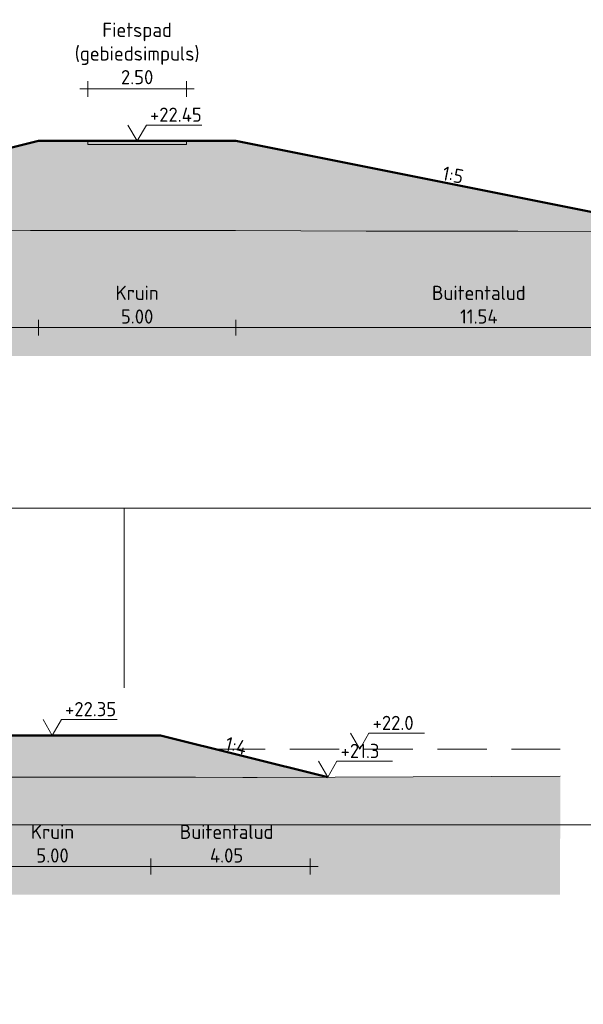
# Model space of a CAD drawing. Header units: metres. Extents: x 161377 to 162521, y 378914 to 379231.
# Tile 57 of 77: x 161845 to 161859, y 379146 to 379171. Entities that reach past the tile are written whole.
import ezdxf

# ---------------------------------------------------------------- set-up
doc = ezdxf.new("R2010")
doc.units = ezdxf.units.M
doc.linetypes.add('DASHED2', pattern=[0.375, 0.25, -0.125])
doc.linetypes.add('HIDDEN', pattern=[9.525, 6.35, -3.175])
for name, color, linetype, lineweight in [('B-WE-GR-MAAIVELD-GD', 253, 'Continuous', 18), ('N-XX-GW-WATERGANG-GD', 90, 'Continuous', 50), ('profiel', 7, 'Continuous', 13), ('X-XX-AL-HULPLIJN-G', 7, 'Continuous', 18), ('X-XX-AL-M', 7, 'Continuous', 18), ('X-XX-AL-NAP-M', 7, 'Continuous', 18)]:
    doc.layers.add(name, color=color, linetype=linetype, lineweight=lineweight)
doc.layers.add('N-WE-GW-GROND-A', color=7, linetype='Continuous', lineweight=35, true_color=0xffdf7f)
doc.layers.add('waterspiegel', color=7, linetype='Continuous', lineweight=13, true_color=0x0544ff)
doc.styles.add('RH-NLCS-A', font='NLCS-ISO.ttf')
doc.dimstyles.new('RH-NLCS-IT-A$0', dxfattribs={"dimscale": 0, "dimtxt": 2.5, "dimasz": 2.5, "dimexe": 1, "dimexo": 5, "dimgap": 0.5, "dimtad": 1, "dimzin": 1, "dimdsep": 46, "dimtxsty": 'RH-NLCS-A', "dimcen": 2.5, "dimdle": 1, "dimclrd": 256, "dimclre": 8, "dimclrt": 256, "dimadec": 0, "dimazin": 0, "dimtfac": 1, "dimtmove": 0, "dimatfit": 3, "dimfxl": 1, "dimfxlon": 1, "dimlwd": -1, "dimlwe": 13, "dimarcsym": 1})

# ---------------------------------------------------------------- blocks, each defined once
blk = doc.blocks.new('Peilmaat')
blk.add_lwpolyline([(-0.162, 0.28), (0, 0), (0.162, 0.28), (1.142, 0.28)])
at = {"style": 'RH-NLCS-A'}
blk.add_attdef('NAP', (0.227, 0.337), '', height=0.25, dxfattribs=at)
blk = doc.blocks.new('*D15')
at = {"layer": 'Defpoints', "color": 0, "transparency": 16777216}
for p in [(161845.213, 379168.014), (161836.28, 379165.779), (161845.213, 379163.282)]:
    blk.add_point(p, dxfattribs=at)
at = {"layer": 'X-XX-AL-M', "transparency": 16777216}
blk.add_line((161836.08, 379163.282), (161845.413, 379163.282), dxfattribs=at)
at = {"layer": 'X-XX-AL-M', "color": 8, "linetype": 'HIDDEN', "lineweight": 13, "transparency": 16777216}
for p, q in [((161836.28, 379163.482), (161836.28, 379163.082)), ((161845.213, 379163.482), (161845.213, 379163.082))]:
    blk.add_line(p, q, dxfattribs=at)
at = {"layer": 'X-XX-AL-M', "transparency": 16777216, "insert": (161840.746, 379163.862), "char_height": 0.36, "attachment_point": 5, "style": 'RH-NLCS-A'}
blk.add_mtext('Binnentalud  \\P8.93', dxfattribs=at)
blk = doc.blocks.new('_None')
blk = doc.blocks.new('*D16')
at = {"layer": 'Defpoints', "color": 0, "transparency": 16777216}
for p in [(161845.213, 379168.014), (161850.213, 379168.014), (161850.213, 379163.282)]:
    blk.add_point(p, dxfattribs=at)
at = {"layer": 'X-XX-AL-M', "transparency": 16777216}
blk.add_line((161845.013, 379163.282), (161850.413, 379163.282), dxfattribs=at)
at = {"layer": 'X-XX-AL-M', "color": 8, "linetype": 'HIDDEN', "lineweight": 13, "transparency": 16777216}
for p, q in [((161845.213, 379163.482), (161845.213, 379163.082)), ((161850.213, 379163.482), (161850.213, 379163.082))]:
    blk.add_line(p, q, dxfattribs=at)
at = {"layer": 'X-XX-AL-M', "transparency": 16777216, "insert": (161847.713, 379163.862), "char_height": 0.36, "attachment_point": 5, "style": 'RH-NLCS-A'}
blk.add_mtext('Kruin\\P5.00', dxfattribs=at)
blk = doc.blocks.new('*D17')
at = {"layer": 'Defpoints', "color": 0, "transparency": 16777216}
for p in [(161850.213, 379168.014), (161861.755, 379165.706), (161861.755, 379163.282)]:
    blk.add_point(p, dxfattribs=at)
at = {"layer": 'X-XX-AL-M', "transparency": 16777216}
blk.add_line((161850.013, 379163.282), (161861.955, 379163.282), dxfattribs=at)
at = {"layer": 'X-XX-AL-M', "color": 8, "linetype": 'HIDDEN', "lineweight": 13, "transparency": 16777216}
for p, q in [((161850.213, 379163.482), (161850.213, 379163.082)), ((161861.755, 379163.482), (161861.755, 379163.082))]:
    blk.add_line(p, q, dxfattribs=at)
at = {"layer": 'X-XX-AL-M', "transparency": 16777216, "insert": (161856.379, 379163.862), "char_height": 0.36, "attachment_point": 5, "style": 'RH-NLCS-A'}
blk.add_mtext('Buitentalud  \\P11.54', dxfattribs=at)
blk = doc.blocks.new('*D23')
at = {"layer": 'Defpoints', "color": 0, "transparency": 16777216}
for p in [(161843.059, 379152.892), (161848.059, 379152.892), (161848.059, 379149.617)]:
    blk.add_point(p, dxfattribs=at)
at = {"layer": 'X-XX-AL-M', "color": 8, "linetype": 'HIDDEN', "lineweight": 13, "transparency": 16777216}
for p, q in [((161843.059, 379149.817), (161843.059, 379149.417)), ((161848.059, 379149.817), (161848.059, 379149.417))]:
    blk.add_line(p, q, dxfattribs=at)
at = {"layer": 'X-XX-AL-M', "transparency": 16777216}
blk.add_line((161842.859, 379149.617), (161848.259, 379149.617), dxfattribs=at)
at = {"layer": 'X-XX-AL-M', "transparency": 16777216, "insert": (161845.567, 379150.197), "char_height": 0.36, "attachment_point": 5, "style": 'RH-NLCS-A'}
blk.add_mtext('Kruin\\P5.00', dxfattribs=at)
blk = doc.blocks.new('*D24')
at = {"layer": 'Defpoints', "color": 0, "transparency": 16777216}
for p in [(161848.059, 379152.892), (161852.105, 379151.88), (161852.105, 379149.617)]:
    blk.add_point(p, dxfattribs=at)
at = {"layer": 'X-XX-AL-M', "color": 8, "linetype": 'HIDDEN', "lineweight": 13, "transparency": 16777216}
for p, q in [((161848.059, 379149.817), (161848.059, 379149.417)), ((161852.105, 379149.817), (161852.105, 379149.417))]:
    blk.add_line(p, q, dxfattribs=at)
at = {"layer": 'X-XX-AL-M', "transparency": 16777216}
blk.add_line((161847.859, 379149.617), (161852.305, 379149.617), dxfattribs=at)
at = {"layer": 'X-XX-AL-M', "transparency": 16777216, "insert": (161849.982, 379150.197), "char_height": 0.36, "attachment_point": 5, "style": 'RH-NLCS-A'}
blk.add_mtext('Buitentalud  \\P4.05', dxfattribs=at)
blk = doc.blocks.new('*D69')
at = {"layer": 'Defpoints', "color": 0, "transparency": 16777216}
for p in [(161848.963, 379169.333), (161846.463, 379167.984), (161848.963, 379167.984)]:
    blk.add_point(p, dxfattribs=at)
at = {"layer": 'X-XX-AL-M', "color": 8, "linetype": 'HIDDEN', "lineweight": 13, "transparency": 16777216}
for p, q in [((161846.463, 379169.133), (161846.463, 379169.533)), ((161848.963, 379169.133), (161848.963, 379169.533))]:
    blk.add_line(p, q, dxfattribs=at)
at = {"layer": 'X-XX-AL-M', "transparency": 16777216}
blk.add_line((161846.263, 379169.333), (161849.163, 379169.333), dxfattribs=at)
at = {"layer": 'X-XX-AL-M', "transparency": 16777216, "insert": (161847.713, 379170.231), "char_height": 0.36, "attachment_point": 5, "style": 'RH-NLCS-A'}
blk.add_mtext('Fietspad\\P(gebiedsimpuls)\\P2.50', dxfattribs=at)

msp = doc.modelspace()

# ---------------------------------------------------------------- hatches: boundary and pattern name
at = {"layer": 'N-WE-GW-GROND-A', "transparency": 33554508}
h = msp.add_hatch(color=256, dxfattribs=at)
h.dxf.hatch_style = 1
h.paths.add_polyline_path([(161869.78, 379165.662), (161864.529, 379165.691), (161863.743, 379165.698), (161863.005, 379165.206), (161862.505, 379165.206), (161861.755, 379165.706), (161850.213, 379168.014), (161845.213, 379168.014), (161836.272, 379165.779), (161835.888, 379165.783), (161835.451, 379165.782), (161832.308, 379165.785), (161832.111, 379165.781), (161829.274, 379165.721), (161828.728, 379165.712), (161827.976, 379165.752), (161827.21, 379165.788), (161827.21, 379162.564), (161869.78, 379162.564)])
h = msp.add_hatch(color=256, dxfattribs=at)
h.dxf.hatch_style = 1
h.paths.add_polyline_path([(161858.444, 379151.905), (161856.694, 379151.899), (161852.548, 379151.882), (161848.309, 379152.942), (161843.309, 379152.942), (161838.748, 379152.03), (161837.848, 379151.43), (161837.348, 379151.43), (161836.308, 379152.123), (161834.8, 379152.163), (161834.796, 379151.983), (161833.085, 379152.023), (161831.354, 379151.983), (161831.35, 379152.163), (161828.71, 379152.011), (161828.21, 379151.539), (161827.71, 379151.539), (161827.21, 379152.017), (161827.21, 379148.899), (161858.441, 379148.899)])

# ---------------------------------------------------------------- linework, layer by layer
at = {"layer": 'B-WE-GR-MAAIVELD-GD', "flags": 128}
for points in [[(161827.21, 379165.788), (161827.976, 379165.752), (161828.728, 379165.712), (161829.274, 379165.721), (161832.111, 379165.781), (161832.308, 379165.785), (161835.451, 379165.782), (161835.888, 379165.783), (161836.491, 379165.777), (161839.022, 379165.757), (161839.522, 379165.279), (161840.022, 379165.279), (161840.522, 379165.751), (161841.628, 379165.748), (161843.048, 379165.748), (161845.006, 379165.746), (161846.628, 379165.747), (161847.805, 379165.747), (161850.208, 379165.744), (161853.521, 379165.727), (161853.789, 379165.725), (161853.982, 379165.725), (161857.369, 379165.726), (161860.159, 379165.715)], [(161827.21, 379152.017), (161827.71, 379151.539), (161828.21, 379151.539), (161828.71, 379152.011), (161831.35, 379152.163), (161833.075, 379152.203), (161834.8, 379152.163), (161836.308, 379152.123), (161836.594, 379152.097), (161837.158, 379151.558), (161837.656, 379151.556), (161838.158, 379152.03), (161838.846, 379151.999), (161842.541, 379151.886), (161844.096, 379151.883), (161849.193, 379151.88), (161850.395, 379151.877), (161850.761, 379151.878), (161856.694, 379151.899), (161858.444, 379151.905)]]:
    msp.add_lwpolyline(points, dxfattribs=at)
at = {"layer": 'N-XX-GW-WATERGANG-GD'}
for points in [[(161836.272, 379165.779), (161845.213, 379168.014), (161850.213, 379168.014), (161861.755, 379165.706)], [(161838.748, 379152.03), (161843.309, 379152.942), (161848.309, 379152.942), (161852.548, 379151.882)]]:
    msp.add_lwpolyline(points, dxfattribs=at)
at = {"layer": 'profiel', "linetype": 'DASHED2', "ltscale": 5}
msp.add_lwpolyline([(161848.963, 379168.014), (161847.713, 379168.014), (161846.463, 379168.014), (161846.463, 379167.924), (161847.715, 379167.924), (161848.963, 379167.924)], close=True, dxfattribs=at)
at = {"layer": 'waterspiegel', "linetype": 'DASHED2', "ltscale": 5}
msp.add_line((161849.709, 379152.592), (161858.445, 379152.592), dxfattribs=at)
at = {"layer": 'X-XX-AL-HULPLIJN-G'}
for points in [[(161827.833, 379158.703), (161883.833, 379158.703), (161883.833, 379146.123)], [(161847.381, 379154.145), (161847.381, 379158.703), (161868.381, 379158.703), (161868.381, 379155.124)], [(161883.833, 379150.674), (161793.389, 379150.674)]]:
    msp.add_lwpolyline(points, dxfattribs=at)

# ---------------------------------------------------------------- block references
at = {"layer": 'waterspiegel', "xscale": 1.44, "yscale": 1.44, "zscale": 1.44}
msp.add_blockref('Peilmaat', (161853.36, 379152.593), dxfattribs=at).add_auto_attribs({'NAP': '+22.0'})
at = {"layer": 'X-XX-AL-NAP-M', "xscale": 1.44, "yscale": 1.44, "zscale": 1.44}
for p, values in [((161847.713, 379168.014), {'NAP': '+22.45'}), ((161845.559, 379152.942), {'NAP': '+22.35'}), ((161852.548, 379151.882), {'NAP': '+21.3'})]:
    msp.add_blockref('Peilmaat', p, dxfattribs=at).add_auto_attribs(values)

# ---------------------------------------------------------------- texts
at = {"layer": 'X-XX-AL-M', "char_height": 0.36, "width": 0.89861, "attachment_point": 1, "style": 'RH-NLCS-A'}
for s, insert, rotation in [('1:5', (161855.499, 379167.381), 348.69), ('1:4', (161850.003, 379152.919), 345.96)]:
    msp.add_mtext(s, dxfattribs=dict(at, insert=insert, rotation=rotation))

# ---------------------------------------------------------------- dimensions: what is measured, and where the dimension line sits
at = {"layer": 'X-XX-AL-M'}
for base, p1, p2, text, picture, middle in [((161848.963, 379169.333), (161846.463, 379167.984), (161848.963, 379167.984), 'Fietspad\\P(gebiedsimpuls)\\P<>', '*D69', (161847.713, 379169.333)), ((161845.213, 379163.282), (161836.28, 379165.779), (161845.213, 379168.014), 'Binnentalud  \\P<>', '*D15', (161840.746, 379163.282)), ((161850.213, 379163.282), (161845.213, 379168.014), (161850.213, 379168.014), 'Kruin\\P<>', '*D16', (161847.713, 379163.282)), ((161861.755, 379163.282), (161850.213, 379168.014), (161861.755, 379165.706), 'Buitentalud  \\P<>', '*D17', (161856.379, 379163.282)), ((161848.059, 379149.617), (161843.059, 379152.892), (161848.059, 379152.892), 'Kruin\\P<>', '*D23', (161845.567, 379149.617)), ((161852.105, 379149.617), (161848.059, 379152.892), (161852.105, 379151.88), 'Buitentalud  \\P<>', '*D24', (161849.982, 379149.617))]:
    dim = msp.add_linear_dim(base=base, p1=p1, p2=p2, text=text, dimstyle='RH-NLCS-IT-A$0', override={"dimtxt": 1.8, "dimblk1": 'None', "dimblk2": 'None', "dimsah": 1}, dxfattribs=at)
    dim.commit()
    dim.dimension.update_dxf_attribs({"geometry": picture, "text_midpoint": middle, "dimtype": 160})

doc.saveas('drawing.dxf')
